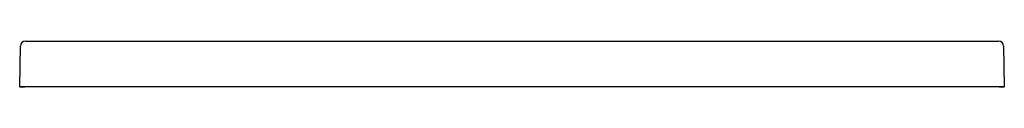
# Model space of a CAD drawing. Header units: millimetres. Extents: x 5297.257 to 5298.009, y 2557.69 to 2557.725.
import ezdxf

# ---------------------------------------------------------------- set-up
doc = ezdxf.new("R2010")
doc.units = ezdxf.units.MM
doc.layers.add('SANINDUSA', color=3, linetype='Continuous')

msp = doc.modelspace()

# ---------------------------------------------------------------- linework, layer by layer
at = {"layer": 'SANINDUSA'}
for p, q in [((5297.26192, 2557.72536), (5297.27072, 2557.72532)), ((5297.27072, 2557.72532), (5297.99527, 2557.72532)), ((5297.99527, 2557.72532), (5298.00406, 2557.72536)), ((5297.25738, 2557.69039), (5297.25792, 2557.72143)), ((5297.25792, 2557.72143), (5297.25792, 2557.72139)), ((5298.00806, 2557.72143), (5298.0086, 2557.69039)), ((5298.0086, 2557.69039), (5297.25738, 2557.69039)), ((5297.25738, 2557.69039), (5297.26138, 2557.69039)), ((5298.0046, 2557.69039), (5298.0086, 2557.69039))]:
    msp.add_line(p, q, dxfattribs=at)
for centre, start, end in [((5297.26192, 2557.72136), 89.49884, 178.99892), ((5298.00406, 2557.72136), 1.00108, 90.50116)]:
    msp.add_arc(centre, 0.004, start, end, dxfattribs=at)

doc.saveas('drawing.dxf')
